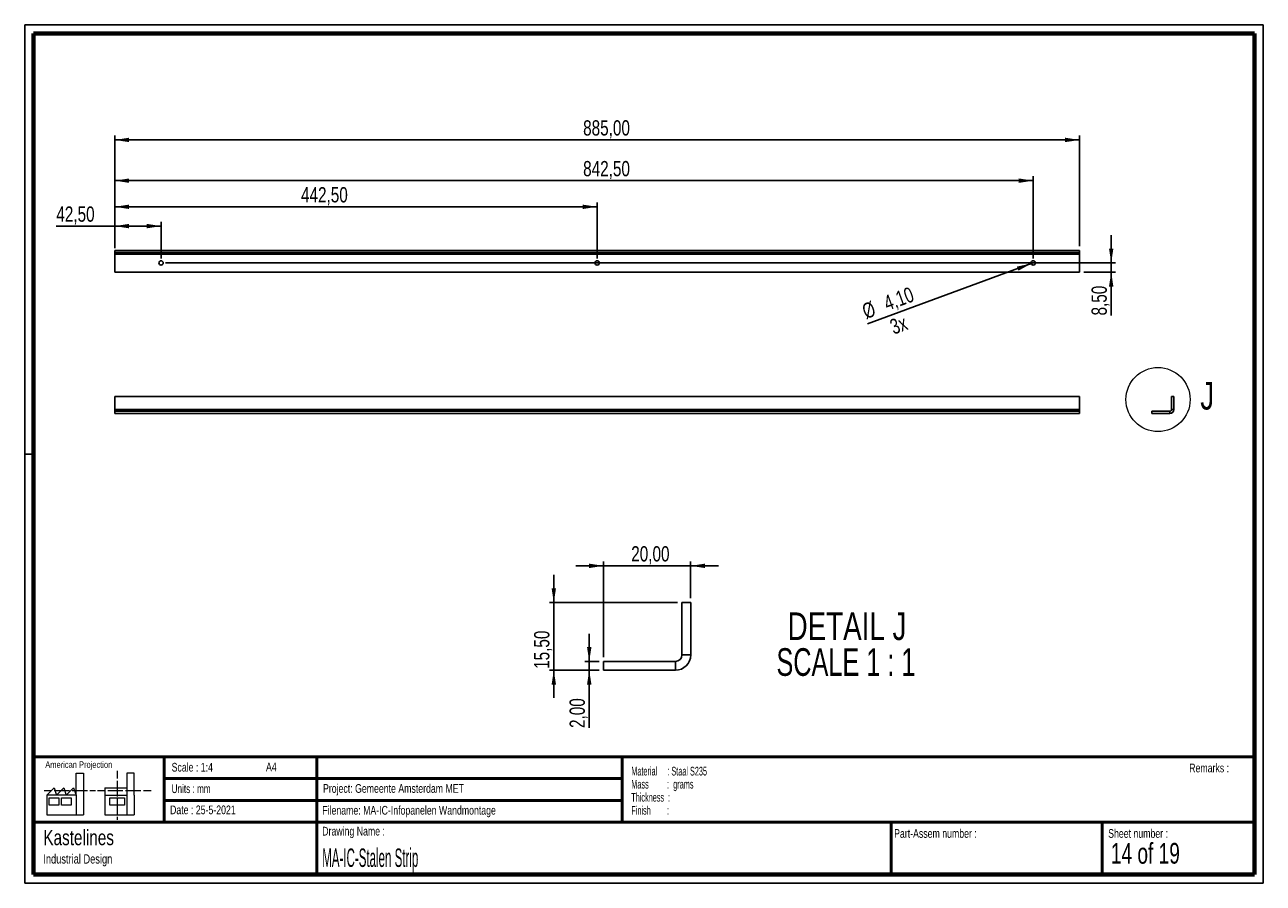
# Paper-space layout 'Sheet12' of a CAD drawing. Header units: millimetres. Extents: x 7 to 291, y 7 to 204.
import ezdxf

# ---------------------------------------------------------------- set-up
doc = ezdxf.new("R2010")
doc.units = ezdxf.units.MM
for name, color, linetype in [('BORDERS', 7, 'Continuous'), ('DRAWING', 7, 'Continuous'), ('TEXT_SHEET_FORMAT', 7, 'Continuous')]:
    doc.layers.add(name, color=color, linetype=linetype)
doc.styles.add('SLDTEXTSTYLE0', font='TXT', dxfattribs={"width": 0.7})
doc.styles.add('SLDTEXTSTYLE1', font='TXT', dxfattribs={"width": 0.75})
doc.styles.add('SLDTEXTSTYLE14', font='TXT', dxfattribs={"width": 0.6875})
doc.styles.add('SLDTEXTSTYLE4', font='TXT', dxfattribs={"width": 0.55})
doc.styles.add('SLDTEXTSTYLE5', font='TXT', dxfattribs={"width": 0.605})
doc.styles.add('SLDTEXTSTYLE6', font='TXT', dxfattribs={"width": 0.549})
doc.styles.add('SLDTEXTSTYLE7', font='TXT', dxfattribs={"width": 0.467045})
doc.styles.add('SLDTEXTSTYLE8', font='TXT', dxfattribs={"width": 0.681818})
doc.dimstyles.new('SLDDIMSTYLE16', dxfattribs={"dimtxt": 3.5, "dimasz": 3.302, "dimexe": 0, "dimexo": 0.0625, "dimgap": 0.875, "dimtad": 1, "dimlfac": 4, "dimrnd": 1e-09, "dimzin": 12, "dimdsep": 46, "dimtxsty": 'SLDTEXTSTYLE1', "dimsah": 1, "dimcen": 0.09, "dimadec": 0, "dimazin": 3, "dimtfac": 1, "dimtofl": 0, "dimtmove": 0, "dimatfit": 3, "dimfxl": 1, "dimfrac": 2, "dimtolj": 1, "dimtzin": 12, "dimarcsym": 0})
doc.dimstyles.new('SLDDIMSTYLE17', dxfattribs={"dimtxt": 3.5, "dimasz": 3.302, "dimexe": 0, "dimexo": 0.0625, "dimgap": 0.875, "dimtad": 1, "dimlfac": 4, "dimrnd": 1e-09, "dimzin": 12, "dimdsep": 46, "dimtxsty": 'SLDTEXTSTYLE1', "dimsah": 1, "dimcen": 0.09, "dimadec": 0, "dimazin": 3, "dimtfac": 1, "dimtmove": 0, "dimatfit": 0, "dimfxl": 1, "dimfrac": 2, "dimtolj": 1, "dimtzin": 12, "dimarcsym": 0})
doc.dimstyles.new('SLDDIMSTYLE18', dxfattribs={"dimtxt": 3.5, "dimasz": 3.302, "dimexe": 0, "dimexo": 0.0625, "dimgap": 0.875, "dimtad": 1, "dimlfac": 4, "dimrnd": 1e-09, "dimzin": 12, "dimdsep": 46, "dimtxsty": 'SLDTEXTSTYLE1', "dimblk1": 'NONE', "dimsah": 1, "dimcen": 0, "dimadec": 0, "dimazin": 3, "dimtfac": 1, "dimtmove": 0, "dimatfit": 3, "dimldrblk": 'NONE', "dimfxl": 1, "dimfrac": 2, "dimtolj": 1, "dimtzin": 12, "dimarcsym": 0})
doc.dimstyles.new('SLDDIMSTYLE9', dxfattribs={"dimtxt": 3.5, "dimasz": 3.302, "dimexe": 0, "dimexo": 0.0625, "dimgap": 0.875, "dimtad": 1, "dimrnd": 1e-09, "dimzin": 12, "dimdsep": 46, "dimtxsty": 'SLDTEXTSTYLE1', "dimsah": 1, "dimcen": 0.09, "dimadec": 0, "dimazin": 3, "dimtfac": 1, "dimtmove": 0, "dimatfit": 0, "dimfxl": 1, "dimfrac": 2, "dimtolj": 1, "dimtzin": 12, "dimarcsym": 0})

# ---------------------------------------------------------------- blocks, each defined once
blk = doc.blocks.new('SW_NOTE_0_59')
at = {"layer": 'TEXT_SHEET_FORMAT', "color": 0, "char_height": 2, "attachment_point": 1}
for s, insert, style in [('Material     : Staal S235', (0, 2.58), 'SLDTEXTSTYLE5'), ('Mass         :  grams', (0, -0.42), 'SLDTEXTSTYLE4'), ('Thickness  :', (0, -3.42), 'SLDTEXTSTYLE5'), ('Finish        :', (0, -6.42), 'SLDTEXTSTYLE6')]:
    blk.add_mtext(s, dxfattribs=dict(at, insert=insert, style=style))
blk = doc.blocks.new('SW_NOTE_0_60')
at = {"layer": 'DRAWING', "color": 0, "attachment_point": 1, "style": 'SLDTEXTSTYLE1'}
for s, insert, char_height in [('Kastelines', (0, 4.51), 3.5), ('Industrial Design', (0, -1.09), 2.1167)]:
    blk.add_mtext(s, dxfattribs=dict(at, insert=insert, char_height=char_height))
blk = doc.blocks.new('_D_105')
at = {"layer": 'DRAWING', "color": 7}
for p, q in [((27.2, 153.01), (27.2, 178.35)), ((248.45, 177.35), (27.2, 177.35)), ((248.45, 153.01), (248.45, 178.35))]:
    blk.add_line(p, q, dxfattribs=at)
for points in [[(27.2, 177.35), (30.5, 176.85), (30.5, 177.86)], [(248.45, 177.35), (245.15, 177.86), (245.15, 176.85)]]:
    blk.add_solid(points, dxfattribs=at)
at = {"layer": 'DRAWING', "color": 7, "insert": (134.61, 181.87), "char_height": 3.5, "attachment_point": 1, "style": 'SLDTEXTSTYLE1'}
blk.add_mtext('885,00', dxfattribs=at)
blk = doc.blocks.new('_D_106')
at = {"layer": 'DRAWING', "color": 7}
for p, q in [((27.2, 157.58), (13.8, 157.58)), ((27.2, 152.51), (27.2, 158.58)), ((37.83, 157.58), (27.2, 157.58)), ((37.83, 150.13), (37.83, 158.58))]:
    blk.add_line(p, q, dxfattribs=at)
for points in [[(27.2, 157.58), (30.5, 157.07), (30.5, 158.09)], [(37.83, 157.58), (34.52, 158.09), (34.52, 157.07)]]:
    blk.add_solid(points, dxfattribs=at)
at = {"layer": 'DRAWING', "color": 7, "insert": (13.8, 162.09), "char_height": 3.5, "attachment_point": 1, "style": 'SLDTEXTSTYLE1'}
blk.add_mtext('42,50', dxfattribs=at)
blk = doc.blocks.new('_D_107')
at = {"layer": 'DRAWING', "color": 7}
for p, q in [((27.2, 152.51), (27.2, 163.01)), ((27.2, 162.01), (137.83, 162.01)), ((137.83, 150.13), (137.83, 163.01))]:
    blk.add_line(p, q, dxfattribs=at)
for points in [[(27.2, 162.01), (30.5, 161.5), (30.5, 162.51)], [(137.83, 162.01), (134.52, 162.51), (134.52, 161.5)]]:
    blk.add_solid(points, dxfattribs=at)
at = {"layer": 'DRAWING', "color": 7, "insert": (69.91, 166.52), "char_height": 3.5, "attachment_point": 1, "style": 'SLDTEXTSTYLE1'}
blk.add_mtext('442,50', dxfattribs=at)
blk = doc.blocks.new('_D_108')
at = {"layer": 'DRAWING', "color": 7}
for p, q in [((27.2, 152.51), (27.2, 169.01)), ((27.2, 168.01), (237.83, 168.01)), ((237.83, 150.13), (237.83, 169.01))]:
    blk.add_line(p, q, dxfattribs=at)
for points in [[(27.2, 168.01), (30.5, 167.5), (30.5, 168.51)], [(237.83, 168.01), (234.52, 168.51), (234.52, 167.5)]]:
    blk.add_solid(points, dxfattribs=at)
at = {"layer": 'DRAWING', "color": 7, "insert": (134.61, 172.52), "char_height": 3.5, "attachment_point": 1, "style": 'SLDTEXTSTYLE1'}
blk.add_mtext('842,50', dxfattribs=at)
blk = doc.blocks.new('_D_109')
at = {"layer": 'DRAWING', "color": 7}
for p, q in [((255.71, 149.13), (255.71, 155.48)), ((38.83, 149.13), (256.71, 149.13)), ((255.71, 149.13), (255.71, 147.01)), ((249.45, 147.01), (256.71, 147.01)), ((255.71, 147.01), (255.71, 137.07))]:
    blk.add_line(p, q, dxfattribs=at)
for points in [[(255.71, 149.13), (256.21, 152.43), (255.2, 152.43)], [(255.71, 147.01), (255.2, 143.7), (256.21, 143.7)]]:
    blk.add_solid(points, dxfattribs=at)
at = {"layer": 'DRAWING', "color": 7, "insert": (251.19, 137.07), "char_height": 3.5, "attachment_point": 1, "rotation": 90, "style": 'SLDTEXTSTYLE1'}
blk.add_mtext('8,50', dxfattribs=at)
blk = doc.blocks.new('_D_110')
at = {"layer": 'DRAWING', "color": 7}
for q in [(199.83, 135.17), (238.31, 149.31)]:
    blk.add_line((237.34, 148.96), q, dxfattribs=at)
blk.add_solid([(237.34, 148.96), (234.07, 148.29), (234.42, 147.34)], dxfattribs=at)
at = {"layer": 'DRAWING', "color": 7, "char_height": 3.5, "attachment_point": 1, "rotation": 20.1696, "style": 'SLDTEXTSTYLE1'}
for s, insert in [('4,10', (203.17, 141.38)), ('%%c', (198.24, 139.5)), ('3x', (204.61, 135.93))]:
    blk.add_mtext(s, dxfattribs=dict(at, insert=insert))
blk = doc.blocks.new('_None')
blk = doc.blocks.new('_D_111')
at = {"layer": 'DRAWING', "color": 7}
for p, q in [((139.27, 79.62), (132.92, 79.62)), ((139.27, 58.67), (139.27, 80.62)), ((159.27, 79.62), (139.27, 79.62)), ((159.27, 72.17), (159.27, 80.62)), ((159.27, 79.62), (165.62, 79.62))]:
    blk.add_line(p, q, dxfattribs=at)
for points in [[(139.27, 79.62), (135.97, 80.13), (135.97, 79.11)], [(159.27, 79.62), (162.58, 79.11), (162.58, 80.13)]]:
    blk.add_solid(points, dxfattribs=at)
at = {"layer": 'DRAWING', "color": 7, "insert": (145.64, 84.13), "char_height": 3.5, "attachment_point": 1, "style": 'SLDTEXTSTYLE1'}
blk.add_mtext('20,00', dxfattribs=at)
blk = doc.blocks.new('_D_112')
at = {"layer": 'DRAWING', "color": 7}
for p, q in [((127.89, 71.17), (127.89, 77.52)), ((156.27, 71.17), (126.89, 71.17)), ((127.89, 71.17), (127.89, 55.67)), ((138.27, 55.67), (126.89, 55.67)), ((127.89, 55.67), (127.89, 49.32))]:
    blk.add_line(p, q, dxfattribs=at)
for points in [[(127.89, 71.17), (128.39, 74.47), (127.38, 74.47)], [(127.89, 55.67), (127.38, 52.37), (128.39, 52.37)]]:
    blk.add_solid(points, dxfattribs=at)
at = {"layer": 'DRAWING', "color": 7, "insert": (123.37, 55.97), "char_height": 3.5, "attachment_point": 1, "rotation": 90, "style": 'SLDTEXTSTYLE1'}
blk.add_mtext('15,50', dxfattribs=at)
blk = doc.blocks.new('_D_113')
at = {"layer": 'DRAWING', "color": 7}
for p, q in [((136.01, 57.67), (136.01, 64.02)), ((138.27, 57.67), (135.01, 57.67)), ((136.01, 57.67), (136.01, 55.67)), ((138.27, 55.67), (135.01, 55.67)), ((136.01, 55.67), (136.01, 42.41))]:
    blk.add_line(p, q, dxfattribs=at)
for points in [[(136.01, 57.67), (136.52, 60.97), (135.5, 60.97)], [(136.01, 55.67), (135.5, 52.37), (136.52, 52.37)]]:
    blk.add_solid(points, dxfattribs=at)
at = {"layer": 'DRAWING', "color": 7, "insert": (131.5, 42.41), "char_height": 3.5, "attachment_point": 1, "rotation": 90, "style": 'SLDTEXTSTYLE1'}
blk.add_mtext('2,00', dxfattribs=at)
blk = doc.blocks.new('SW_NOTE_0_61')
at = {"layer": 'DRAWING', "color": 0, "char_height": 6.35, "attachment_point": 2}
for s, insert, style in [('DETAIL J', (16.17, 8.19), 'SLDTEXTSTYLE1'), ('SCALE 1 : 1', (15.92, -0.03), 'SLDTEXTSTYLE8')]:
    blk.add_mtext(s, dxfattribs=dict(at, insert=insert, style=style))

psp = doc.layouts.new('Sheet12')

# ---------------------------------------------------------------- linework, layer by layer
at = {"color": 7, "linetype": 'Continuous', "lineweight": 25}
for p, q in [((248.4511, 152.0068), (27.2011, 152.0068)), ((27.2011, 152.0068), (27.2011, 151.5068)), ((248.4511, 151.5068), (27.2011, 151.5068)), ((27.2011, 151.5068), (27.2011, 151.1318)), ((27.2011, 151.1318), (248.4511, 151.1318)), ((27.2011, 147.0068), (27.2011, 151.1318)), ((248.4511, 152.0068), (248.4511, 151.5068)), ((248.4511, 151.1318), (248.4511, 151.5068)), ((248.4511, 151.1318), (248.4511, 147.0068)), ((248.4511, 147.0068), (27.2011, 147.0068)), ((248.4511, 118.4666), (27.2011, 118.4666)), ((27.2011, 118.4666), (27.2011, 115.4666)), ((248.4511, 115.4666), (248.4511, 118.4666)), ((269.5625, 115.4666), (269.5625, 118.4666)), ((270.0625, 118.4666), (269.5625, 118.4666)), ((270.0625, 115.4666), (270.0625, 118.4666)), ((27.2011, 115.4666), (27.2011, 115.0916)), ((27.2011, 115.4666), (248.4511, 115.4666)), ((27.2011, 114.5916), (27.2011, 115.0916)), ((248.4511, 115.0916), (27.2011, 115.0916)), ((248.4511, 114.5916), (27.2011, 114.5916)), ((248.4511, 115.0916), (248.4511, 115.4666)), ((248.4511, 114.5916), (248.4511, 115.0916)), ((265.0625, 114.5916), (265.0625, 115.0916)), ((269.1875, 115.0916), (265.0625, 115.0916)), ((269.1875, 114.5916), (265.0625, 114.5916)), ((269.1875, 115.0916), (269.1875, 114.5916)), ((270.0625, 115.4666), (269.5625, 115.4666)), ((157.274, 59.1707), (157.274, 71.1707)), ((159.274, 71.1707), (157.274, 71.1707)), ((159.274, 59.1707), (159.274, 71.1707)), ((139.274, 55.6707), (139.274, 57.6707)), ((155.774, 57.6707), (139.274, 57.6707)), ((155.774, 57.6707), (155.774, 55.6707)), ((159.274, 59.1707), (157.274, 59.1707)), ((155.774, 55.6707), (139.274, 55.6707))]:
    psp.add_line(p, q, dxfattribs=at)
for centre in [(37.8261, 149.1318), (137.8261, 149.1318), (237.8261, 149.1318)]:
    psp.add_circle(centre, 0.5125, dxfattribs=at)
at = {"color": 7, "linetype": 'Continuous', "lineweight": 18}
psp.add_circle((266.446, 117.7795), 7.3556, dxfattribs=at)
at = {"color": 7, "linetype": 'Continuous', "lineweight": 25}
for centre, radius, start, end in [((269.1875, 115.4666), 0.875, 270, 0), ((269.1875, 115.4666), 0.375, 270, 0), ((155.774, 59.1707), 3.5, 270.000009, 359.999991), ((155.774, 59.1707), 1.5, 270.000015, 359.999967)]:
    psp.add_arc(centre, radius, start, end, dxfattribs=at)
at = {"layer": 'BORDERS', "lineweight": 70}
for p, q in [((8.5696, 8.7839), (8.5696, 201.7839)), ((8.5696, 201.7839), (288.5696, 201.7839)), ((288.5696, 201.7839), (288.5696, 8.7839)), ((288.5696, 8.7839), (8.5696, 8.7839))]:
    psp.add_line(p, q, dxfattribs=at)
at = {"layer": 'BORDERS', "lineweight": 50}
for p, q in [((8.5696, 35.7839), (288.5696, 35.7839)), ((38.5696, 35.7839), (38.5696, 20.7839)), ((73.5696, 35.7839), (73.5696, 8.7839)), ((143.5696, 35.7839), (143.5696, 20.7839)), ((38.5696, 30.7839), (143.5696, 30.7839)), ((38.5696, 25.7839), (143.5696, 25.7839)), ((8.5696, 20.7839), (288.5696, 20.7839)), ((205.2225, 8.7839), (205.2225, 20.7839)), ((253.6509, 8.7839), (253.6509, 20.7839))]:
    psp.add_line(p, q, dxfattribs=at)
at = {"layer": 'TEXT_SHEET_FORMAT'}
for p, q in [((6.5696, 203.7839), (290.5696, 203.7839)), ((6.5696, 203.7839), (6.5696, 6.7839)), ((290.5696, 203.7839), (290.5696, 6.7839)), ((6.5696, 105.2839), (8.6215, 105.2839)), ((6.5696, 6.7839), (290.5696, 6.7839))]:
    psp.add_line(p, q, dxfattribs=at)
at = {"layer": 'TEXT_SHEET_FORMAT', "color": 7, "linetype": 'Continuous', "lineweight": 18}
for p, q in [((18.3208, 26.9711), (18.3208, 32.0361)), ((18.3208, 32.0361), (20.0027, 32.0361)), ((20.0027, 32.0361), (20.0027, 22.4704)), ((27.7328, 32.596), (27.7328, 30.8389)), ((31.6542, 32.0317), (29.9723, 32.0317)), ((29.9723, 32.0317), (29.9723, 22.466)), ((31.6542, 26.9668), (31.6542, 32.0317)), ((11.5933, 26.9711), (13.2752, 28.6594)), ((13.2752, 28.6594), (13.8375, 26.9711)), ((13.8375, 26.9711), (15.5194, 28.6594)), ((15.5194, 28.6594), (16.0814, 26.9711)), ((16.0814, 26.9711), (17.7632, 28.6594)), ((17.7632, 28.6594), (18.3208, 26.9711)), ((24.9266, 28.655), (24.9266, 26.9668)), ((24.9266, 28.655), (29.9723, 28.655)), ((27.7328, 30.2516), (27.7328, 28.4899)), ((27.7328, 28.4899), (27.7328, 26.7282)), ((10.9809, 28.0997), (12.736, 28.0997)), ((18.3208, 26.9711), (11.5933, 26.9711)), ((11.5933, 26.9711), (11.5933, 22.4704)), ((12.1556, 26.4115), (14.3995, 26.4115)), ((12.1556, 24.7231), (12.1556, 26.4115)), ((13.321, 28.0997), (15.076, 28.0997)), ((14.3995, 26.4115), (14.3995, 24.7231)), ((14.957, 26.4115), (17.2012, 26.4115)), ((14.957, 24.7231), (14.957, 26.4115)), ((15.076, 28.0997), (16.8309, 28.0997)), ((17.2012, 26.4115), (17.2012, 24.7231)), ((17.4159, 28.0997), (19.1711, 28.0997)), ((18.3208, 26.9711), (18.3208, 22.4704)), ((19.1711, 28.0997), (20.926, 28.0997)), ((21.511, 28.0997), (22.8089, 28.0997)), ((23.2447, 28.0953), (24.9952, 28.0953)), ((24.9266, 26.9668), (29.9723, 26.9668)), ((24.9266, 26.9668), (24.9266, 22.466)), ((25.5802, 28.0953), (27.3352, 28.0953)), ((26.0509, 26.4071), (29.4147, 26.4071)), ((26.0509, 24.7187), (26.0509, 26.4071)), ((27.3352, 28.0953), (29.0902, 28.0953)), ((27.7328, 26.1409), (27.7328, 24.3793)), ((29.4147, 26.4071), (29.4147, 24.7187)), ((29.6752, 28.0953), (31.4303, 28.0953)), ((31.4303, 28.0953), (33.1853, 28.0953)), ((31.6542, 26.9668), (31.6542, 22.466)), ((33.7703, 28.0953), (35.5252, 28.0953)), ((14.3995, 24.7231), (12.1556, 24.7231)), ((17.2012, 24.7231), (14.957, 24.7231)), ((29.4147, 24.7187), (26.0509, 24.7187)), ((27.7328, 24.3793), (27.7328, 22.6175)), ((11.5933, 22.4704), (18.3208, 22.4704)), ((18.3208, 22.4704), (20.0027, 22.4704)), ((24.9266, 22.466), (31.6542, 22.466)), ((27.7328, 22.0302), (27.7328, 21.342))]:
    psp.add_line(p, q, dxfattribs=at)

# ---------------------------------------------------------------- block references
at = {"layer": 'DRAWING'}
for name, p in [('SW_NOTE_0_61', (178.9567, 60.7511)), ('SW_NOTE_0_60', (10.8265, 14.511))]:
    psp.add_blockref(name, p, dxfattribs=at)
at = {"layer": 'TEXT_SHEET_FORMAT', "color": 218}
psp.add_blockref('SW_NOTE_0_59', (145.6526, 30.9309), dxfattribs=at)

# ---------------------------------------------------------------- texts
at = {"color": 7, "linetype": 'Continuous', "lineweight": 18, "insert": (276.137, 121.8276), "char_height": 6.35, "attachment_point": 1, "style": 'SLDTEXTSTYLE1'}
psp.add_mtext('J', dxfattribs=at)
at = {"layer": 'TEXT_SHEET_FORMAT', "attachment_point": 1}
for s, insert, char_height, style in [('American Projection', (11.2772, 34.7557), 1.5, 'SLDTEXTSTYLE1'), ('Scale : 1:4', (40.2454, 34.4082), 2, 'SLDTEXTSTYLE1'), ('A4', (61.8906, 34.4862), 2, 'SLDTEXTSTYLE1'), ('Remarks :', (273.5956, 34.2358), 2, 'SLDTEXTSTYLE1'), ('Units : mm', (40.2393, 29.4761), 2, 'SLDTEXTSTYLE0'), ('Project: Gemeente Amsterdam MET', (74.9564, 29.538), 2, 'SLDTEXTSTYLE1'), ('Date : 25-5-2021', (39.8865, 24.6218), 2, 'SLDTEXTSTYLE1'), ('Filename: MA-IC-Infopanelen Wandmontage', (74.7977, 24.5313), 2, 'SLDTEXTSTYLE1'), ('Drawing Name :', (74.7803, 19.7365), 2, 'SLDTEXTSTYLE1'), ('Part-Assem number :', (205.9266, 19.2104), 2, 'SLDTEXTSTYLE1'), ('Sheet number :', (255.0112, 19.2104), 2, 'SLDTEXTSTYLE1'), ('14 of 19', (255.6343, 16.0396), 4.7625, 'SLDTEXTSTYLE14')]:
    psp.add_mtext(s, dxfattribs=dict(at, insert=insert, char_height=char_height, style=style))
at = {"layer": 'TEXT_SHEET_FORMAT', "color": 218, "insert": (74.7803, 14.7617), "char_height": 4.233333, "attachment_point": 1, "style": 'SLDTEXTSTYLE7'}
psp.add_mtext('MA-IC-Stalen Strip', dxfattribs=at)

# ---------------------------------------------------------------- dimensions: what is measured, and where the dimension line sits
at = {"layer": 'DRAWING', "color": 7}
for base, p1, p2, dimstyle, picture, middle in [((27.2011, 177.3548), (248.4511, 152.0068), (27.2011, 152.0068), 'SLDDIMSTYLE16', '_D_105', (141.7214, 177.3548)), ((237.8261, 168.0068), (27.2011, 151.5068), (237.8261, 149.1318), 'SLDDIMSTYLE16', '_D_108', (141.7214, 168.0068)), ((137.8261, 162.0068), (27.2011, 151.5068), (137.8261, 149.1318), 'SLDDIMSTYLE16', '_D_107', (77.0229, 162.0068)), ((27.2011, 157.5805), (37.8261, 149.1318), (27.2011, 151.5068), 'SLDDIMSTYLE16', '_D_106', (19.6198, 157.5805)), ((139.274, 79.6209), (159.274, 71.1707), (139.274, 57.6707), 'SLDDIMSTYLE9', '_D_111', (151.4627, 79.6209))]:
    dim = psp.add_linear_dim(base=base, p1=p1, p2=p2, dimstyle=dimstyle, dxfattribs=at)
    dim.commit()
    dim.dimension.update_dxf_attribs({"geometry": picture, "text_midpoint": middle, "dimtype": 160})
for base, p1, p2, dimstyle, picture, middle in [((255.7062, 147.0068), (37.8261, 149.1318), (248.4511, 147.0068), 'SLDDIMSTYLE17', '_D_109', (255.7062, 141.598)), ((127.8865, 55.6707), (157.274, 71.1707), (139.274, 55.6707), 'SLDDIMSTYLE9', '_D_112', (127.8865, 61.7902)), ((136.0094, 55.6707), (139.274, 57.6707), (139.274, 55.6707), 'SLDDIMSTYLE9', '_D_113', (136.0094, 46.9312))]:
    dim = psp.add_linear_dim(base=base, p1=p1, p2=p2, angle=90, dimstyle=dimstyle, dxfattribs=at)
    dim.commit()
    dim.dimension.update_dxf_attribs({"geometry": picture, "text_midpoint": middle, "dimtype": 160})
dim = psp.add_diameter_dim_2p(p1=(238.3071, 149.3085), p2=(237.345, 148.9551), dimstyle='SLDDIMSTYLE18', dxfattribs=at)
dim.commit()
dim.dimension.update_dxf_attribs({"geometry": '_D_110', "text_midpoint": (206.5544, 137.645), "dimtype": 163})

doc.saveas('drawing.dxf')
